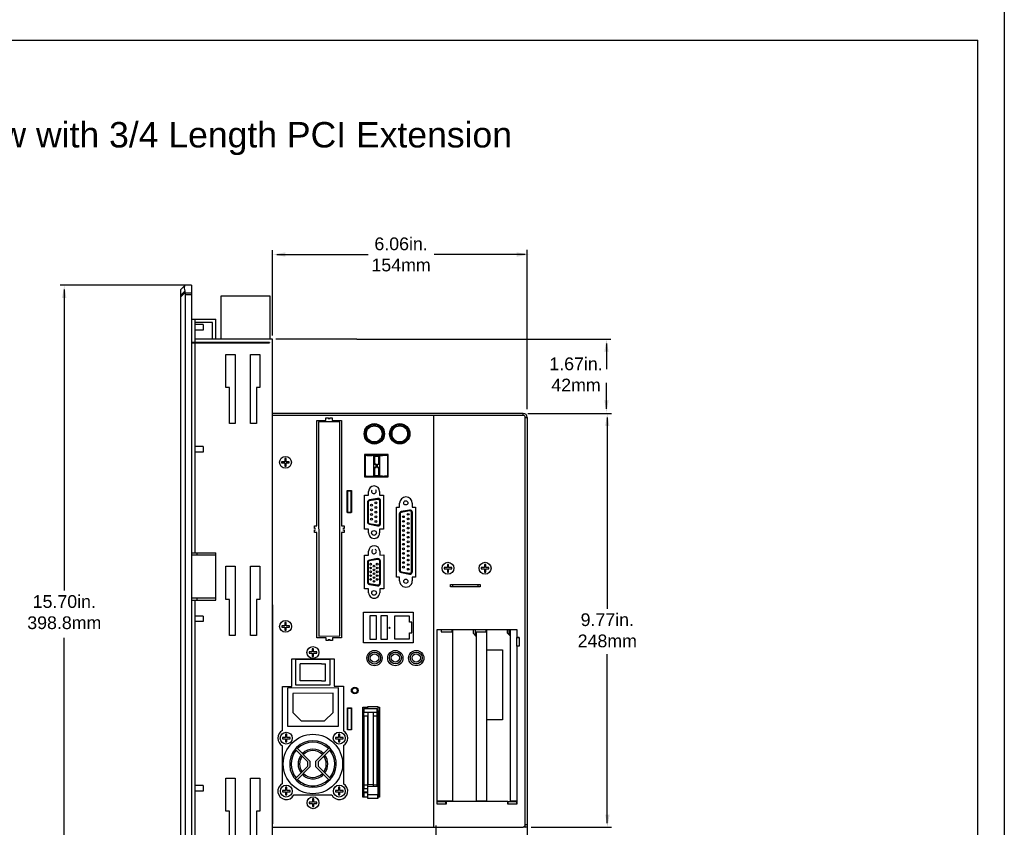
# Model space of a CAD drawing. Extents: x -21.2 to 49, y -81.1 to 9.3.
# Tile 15 of 27: x 25.8 to 49, y -71 to -51.9. Entities that reach past the tile are written whole.
import ezdxf

# ---------------------------------------------------------------- set-up
doc = ezdxf.new("R2010")
doc.units = 0
doc.header["$LTSCALE"] = 1.87
doc.header["$MEASUREMENT"] = 0
doc.layers.get('0').update_dxf_attribs({"linetype": 'CONTINUOUS'})
for name, color, linetype in [('dim', 5, 'CONTINUOUS'), ('prod', 6, 'CONTINUOUS'), ('UNIT', 7, 'CONTINUOUS')]:
    doc.layers.add(name, color=color, linetype=linetype)
doc.styles.add('Arial', font='ARIAL.TTF', dxfattribs={"height": 0.3})

msp = doc.modelspace()

# ---------------------------------------------------------------- linework, layer by layer
at = {"linetype": 'Continuous'}
for p in [(14.415, -52.381), (48.415, -80.42)]:
    msp.add_line(p, (48.415, -52.381), dxfattribs=at)
at = {"color": 7, "linetype": 'Continuous'}
for p, q in [((29.715, -58.163), (29.615, -58.263)), ((29.615, -58.289), (29.615, -58.263)), ((29.615, -58.309), (29.615, -58.289)), ((29.696, -58.205), (29.696, -58.233)), ((29.865, -58.163), (29.715, -58.163)), ((29.865, -58.163), (29.865, -73.903)), ((29.708, -58.302), (29.615, -58.395)), ((29.615, -73.803), (29.615, -58.309)), ((29.708, -58.342), (29.615, -58.435)), ((29.715, -58.35), (29.715, -73.716)), ((29.865, -58.35), (29.715, -58.35)), ((29.865, -58.39), (29.715, -58.39)), ((30.564, -59.433), (30.564, -58.413)), ((30.564, -58.413), (31.714, -58.413)), ((31.714, -58.413), (31.714, -59.423)), ((29.865, -58.961), (30.443, -58.961)), ((29.943, -58.961), (29.943, -59.511)), ((30.443, -59.433), (30.443, -58.961)), ((30.365, -59.039), (29.943, -59.039)), ((30.142, -59.088), (29.943, -59.088)), ((30.142, -59.219), (29.943, -59.219)), ((30.142, -59.088), (30.142, -59.219)), ((30.365, -59.433), (30.365, -59.039)), ((31.774, -59.433), (29.943, -59.433)), ((31.774, -72.633), (31.774, -59.433)), ((31.704, -59.511), (29.865, -59.511)), ((29.865, -59.521), (31.704, -59.521)), ((29.943, -59.521), (29.943, -64.473)), ((30.759, -59.521), (30.759, -59.511)), ((30.884, -59.521), (30.884, -59.511)), ((31.259, -59.521), (31.259, -59.511)), ((31.384, -59.511), (31.384, -59.521)), ((31.704, -59.511), (31.704, -59.521)), ((30.679, -60.573), (30.679, -59.793)), ((30.679, -59.793), (30.899, -59.793)), ((30.899, -59.793), (30.899, -61.423)), ((31.259, -61.423), (31.259, -59.793)), ((31.259, -59.793), (31.479, -59.793)), ((31.479, -59.793), (31.479, -60.573)), ((30.759, -60.573), (30.679, -60.573)), ((30.759, -61.423), (30.759, -60.573)), ((31.399, -60.573), (31.399, -61.423)), ((31.479, -60.573), (31.399, -60.573)), ((37.691, -61.233), (31.774, -61.233)), ((37.691, -61.233), (37.691, -61.185)), ((37.739, -70.941), (37.739, -61.281)), ((37.739, -61.281), (37.787, -61.281)), ((30.899, -61.423), (30.759, -61.423)), ((31.399, -61.423), (31.259, -61.423)), ((30.142, -61.968), (29.943, -61.968)), ((30.142, -61.968), (30.142, -62.099)), ((30.142, -62.099), (29.943, -62.099)), ((29.865, -64.473), (30.443, -64.473)), ((30.443, -64.533), (29.865, -64.533)), ((29.994, -64.473), (29.994, -64.533)), ((30.443, -65.593), (30.443, -64.473)), ((30.679, -65.573), (30.679, -64.793)), ((30.679, -64.793), (30.899, -64.793)), ((30.899, -64.793), (30.899, -66.423)), ((31.259, -66.423), (31.259, -64.793)), ((31.259, -64.793), (31.479, -64.793)), ((31.479, -64.793), (31.479, -65.573)), ((29.865, -65.533), (30.443, -65.533)), ((29.865, -65.593), (30.443, -65.593)), ((29.943, -65.593), (29.943, -72.545)), ((29.994, -65.533), (29.994, -65.593)), ((30.759, -65.573), (30.679, -65.573)), ((30.759, -66.423), (30.759, -65.573)), ((31.399, -65.573), (31.399, -66.423)), ((31.479, -65.573), (31.399, -65.573)), ((30.142, -65.968), (29.943, -65.968)), ((30.142, -66.099), (29.943, -66.099)), ((30.142, -65.968), (30.142, -66.099)), ((34.229, -65.961), (34.069, -65.961)), ((34.069, -65.961), (34.069, -66.511)), ((34.229, -66.511), (34.229, -65.961)), ((34.491, -65.961), (34.33, -65.961)), ((34.33, -65.961), (34.33, -66.511)), ((34.491, -66.511), (34.491, -65.961)), ((35.007, -65.968), (34.657, -65.968)), ((34.657, -65.968), (34.657, -66.505)), ((35.007, -66.109), (35.007, -65.968)), ((35.067, -66.109), (35.007, -66.109)), ((35.067, -66.364), (35.067, -66.109)), ((35.007, -66.364), (35.067, -66.364)), ((35.007, -66.505), (35.007, -66.364)), ((35.007, -66.364), (35.007, -66.364)), ((30.899, -66.423), (30.759, -66.423)), ((31.399, -66.423), (31.259, -66.423)), ((34.069, -66.511), (34.229, -66.511)), ((34.33, -66.511), (34.491, -66.511)), ((34.657, -66.505), (35.007, -66.505)), ((30.679, -69.793), (30.899, -69.793)), ((30.679, -70.573), (30.679, -69.793)), ((30.899, -69.793), (30.899, -71.423)), ((31.259, -69.793), (31.479, -69.793)), ((31.259, -71.423), (31.259, -69.793)), ((31.479, -69.793), (31.479, -70.573)), ((30.142, -69.968), (29.943, -69.968)), ((30.142, -70.099), (29.943, -70.099)), ((30.142, -69.968), (30.142, -70.099)), ((30.759, -70.573), (30.679, -70.573)), ((30.759, -71.423), (30.759, -70.573)), ((31.479, -70.573), (31.399, -70.573)), ((31.399, -70.573), (31.399, -71.423)), ((37.739, -70.881), (37.787, -70.881)), ((37.739, -70.941), (37.787, -70.941))]:
    msp.add_line(p, q, dxfattribs=at)
for points in [[(29.708, -58.169), (29.7, -58.183), (29.696, -58.205)], [(29.696, -58.233), (29.7, -58.266), (29.708, -58.302)], [(29.708, -58.302), (29.712, -58.318), (29.714, -58.334), (29.715, -58.35)], [(29.708, -58.342), (29.712, -58.358), (29.714, -58.374), (29.715, -58.39)]]:
    msp.add_lwpolyline(points, dxfattribs=at)
msp.add_circle((34.537, -66.245), 0.015, dxfattribs=at)
for centre, radius, start, end in [((31.704, -59.423), 0.01, 270, 0), ((37.691, -61.281), 0.048, 0, 90), ((37.736, -70.869), 0.075, 260, 270)]:
    msp.add_arc(centre, radius, start, end, dxfattribs=at)
at = {"layer": 'dim', "linetype": 'Continuous'}
for p, q in [((31.78, -59.346), (31.78, -57.337)), ((31.88, -57.437), (34.03, -57.437)), ((37.739, -57.437), (35.59, -57.437)), ((29.752, -58.163), (26.765, -58.163)), ((26.865, -58.263), (26.865, -65.36)), ((33.765, -59.433), (39.755, -59.433)), ((39.655, -59.533), (39.655, -60.146)), ((39.655, -61.076), (39.655, -60.463)), ((37.803, -61.185), (39.771, -61.185)), ((39.674, -61.285), (39.674, -65.795)), ((26.865, -73.797), (26.865, -66.478)), ((39.674, -70.851), (39.674, -66.863)), ((35.626, -70.908), (35.626, -74.642)), ((37.882, -70.951), (39.774, -70.951))]:
    msp.add_line(p, q, dxfattribs=at)
at = {"layer": 'dim'}
for p, q in [((37.786, -61.086), (37.786, -57.329)), ((33.765, -59.433), (31.852, -59.433)), ((37.787, -70.931), (37.787, -77.113))]:
    msp.add_line(p, q, dxfattribs=at)
at = {"layer": 'dim', "linetype": 'Continuous'}
for points in [[(32.08, -57.387), (32.08, -57.487), (31.78, -57.437)], [(37.539, -57.387), (37.539, -57.487), (37.839, -57.437)], [(26.815, -58.463), (26.915, -58.463), (26.865, -58.163)], [(39.605, -59.733), (39.705, -59.733), (39.655, -59.433)], [(39.605, -60.876), (39.705, -60.876), (39.655, -61.176)], [(39.624, -61.485), (39.724, -61.485), (39.674, -61.185)], [(39.628, -70.651), (39.728, -70.651), (39.678, -70.951)]]:
    msp.add_solid(points, dxfattribs=at)
at = {"layer": 'prod', "flags": 128}
msp.add_lwpolyline([(-21.163, 9.318), (49.039, 9.318), (49.039, -81.148), (-21.163, -81.148)], close=True, dxfattribs=at)
at = {"layer": 'UNIT', "linetype": 'Continuous'}
for p, q in [((37.691, -61.185), (31.774, -61.185)), ((33.037, -61.352), (33.037, -61.292)), ((33.037, -61.292), (33.097, -61.292)), ((33.097, -61.292), (33.097, -61.322)), ((33.127, -61.322), (33.127, -61.292)), ((33.127, -61.292), (33.187, -61.292)), ((33.187, -61.292), (33.187, -61.352)), ((35.574, -61.233), (35.574, -70.951)), ((37.787, -61.281), (37.787, -70.941)), ((32.824, -63.842), (32.822, -61.352)), ((32.822, -61.352), (33.037, -61.352)), ((33.362, -61.387), (32.862, -61.388)), ((32.862, -61.388), (32.866, -66.438)), ((33.187, -61.352), (33.402, -61.352)), ((33.366, -66.437), (33.362, -61.387)), ((33.402, -61.352), (33.404, -63.842)), ((33.944, -62.159), (33.944, -62.679)), ((34.507, -62.159), (33.944, -62.159)), ((34.508, -62.159), (33.945, -62.16)), ((33.945, -62.16), (33.945, -62.68)), ((33.964, -62.191), (33.964, -62.42)), ((33.964, -62.191), (33.964, -62.42)), ((33.975, -62.178), (33.977, -62.178)), ((33.978, -62.178), (33.975, -62.178)), ((34.488, -62.178), (33.977, -62.178)), ((33.981, -62.178), (33.978, -62.178)), ((33.98, -62.178), (33.984, -62.178)), ((33.984, -62.178), (33.981, -62.178)), ((34.027, -62.178), (34.006, -62.178)), ((34.006, -62.178), (34.124, -62.178)), ((34.124, -62.178), (34.103, -62.178)), ((34.17, -62.187), (34.17, -62.182)), ((34.17, -62.666), (34.17, -62.182)), ((34.17, -62.182), (34.17, -62.182)), ((34.17, -62.182), (34.303, -62.182)), ((34.17, -62.387), (34.17, -62.187)), ((34.17, -62.187), (34.185, -62.202)), ((34.271, -62.178), (34.174, -62.178)), ((34.174, -62.178), (34.183, -62.178)), ((34.185, -62.202), (34.185, -62.387)), ((34.288, -62.202), (34.185, -62.202)), ((34.262, -62.178), (34.271, -62.178)), ((34.288, -62.202), (34.303, -62.187)), ((34.288, -62.387), (34.288, -62.202)), ((34.303, -62.182), (34.303, -62.182)), ((34.303, -62.182), (34.303, -62.187)), ((34.303, -62.182), (34.303, -62.666)), ((34.303, -62.187), (34.303, -62.387)), ((34.309, -62.178), (34.309, -62.178)), ((34.309, -62.178), (34.372, -62.178)), ((34.372, -62.178), (34.309, -62.178)), ((34.5, -62.658), (34.5, -62.191)), ((34.5, -62.191), (34.5, -62.658)), ((34.5, -62.207), (34.5, -62.641)), ((34.5, -62.232), (34.5, -62.232)), ((34.5, -62.24), (34.5, -62.271)), ((34.507, -62.679), (34.507, -62.159)), ((34.508, -62.679), (34.508, -62.159)), ((32.068, -62.325), (31.993, -62.325)), ((31.993, -62.325), (31.993, -62.355)), ((31.993, -62.355), (32.068, -62.355)), ((32.098, -62.25), (32.068, -62.25)), ((32.068, -62.25), (32.068, -62.325)), ((32.068, -62.355), (32.068, -62.43)), ((32.068, -62.43), (32.098, -62.43)), ((32.098, -62.325), (32.098, -62.25)), ((32.173, -62.325), (32.098, -62.325)), ((32.098, -62.355), (32.173, -62.355)), ((32.098, -62.43), (32.098, -62.355)), ((32.173, -62.355), (32.173, -62.325)), ((33.964, -62.428), (33.964, -62.658)), ((33.964, -62.428), (33.964, -62.658)), ((34.219, -62.386), (34.17, -62.386)), ((34.17, -62.662), (34.17, -62.462)), ((34.17, -62.462), (34.219, -62.462)), ((34.185, -62.387), (34.219, -62.387)), ((34.185, -62.462), (34.185, -62.647)), ((34.219, -62.462), (34.185, -62.462)), ((34.219, -62.462), (34.219, -62.386)), ((34.219, -62.387), (34.219, -62.386)), ((34.219, -62.387), (34.219, -62.462)), ((34.219, -62.462), (34.219, -62.462)), ((34.254, -62.387), (34.254, -62.386)), ((34.254, -62.462), (34.254, -62.386)), ((34.254, -62.386), (34.303, -62.386)), ((34.254, -62.462), (34.254, -62.387)), ((34.254, -62.387), (34.288, -62.387)), ((34.254, -62.462), (34.254, -62.462)), ((34.288, -62.462), (34.254, -62.462)), ((34.254, -62.462), (34.303, -62.462)), ((34.303, -62.387), (34.288, -62.387)), ((34.288, -62.647), (34.288, -62.462)), ((34.288, -62.462), (34.303, -62.462)), ((34.303, -62.387), (34.303, -62.386)), ((34.303, -62.462), (34.303, -62.462)), ((34.303, -62.462), (34.303, -62.662)), ((33.944, -62.679), (34.507, -62.679)), ((33.945, -62.68), (34.508, -62.679)), ((33.964, -62.608), (33.964, -62.578)), ((33.977, -62.67), (33.975, -62.67)), ((33.975, -62.67), (33.978, -62.67)), ((33.977, -62.67), (34.488, -62.67)), ((33.978, -62.67), (33.983, -62.67)), ((33.984, -62.67), (33.98, -62.67)), ((33.984, -62.67), (33.984, -62.67)), ((34.185, -62.647), (34.17, -62.662)), ((34.17, -62.662), (34.17, -62.666)), ((34.17, -62.666), (34.17, -62.666)), ((34.17, -62.666), (34.303, -62.666)), ((34.303, -62.666), (34.17, -62.666)), ((34.174, -62.67), (34.271, -62.67)), ((34.183, -62.67), (34.174, -62.67)), ((34.185, -62.647), (34.288, -62.647)), ((34.303, -62.662), (34.288, -62.647)), ((34.303, -62.494), (34.303, -62.493)), ((34.303, -62.591), (34.303, -62.494)), ((34.303, -62.591), (34.303, -62.592)), ((34.303, -62.662), (34.303, -62.666)), ((34.303, -62.666), (34.303, -62.666)), ((34.309, -62.67), (34.309, -62.67)), ((34.372, -62.67), (34.309, -62.67)), ((34.309, -62.67), (34.372, -62.67)), ((34.472, -62.67), (34.417, -62.67)), ((34.472, -62.67), (34.472, -62.67)), ((34.488, -62.67), (34.472, -62.67)), ((34.5, -62.616), (34.5, -62.616)), ((33.539, -63.527), (33.538, -63.007)), ((33.538, -63.007), (33.638, -63.007)), ((33.543, -63.02), (33.544, -63.52)), ((33.633, -63.02), (33.543, -63.02)), ((33.634, -63.52), (33.633, -63.02)), ((33.638, -63.007), (33.639, -63.527)), ((33.949, -63.917), (33.949, -63.117)), ((33.949, -63.117), (34.044, -63.117)), ((34.044, -63.117), (34.044, -63.027)), ((34.304, -63.027), (34.304, -63.117)), ((34.304, -63.117), (34.399, -63.116)), ((34.399, -63.116), (34.399, -63.916)), ((34.016, -63.288), (34.016, -63.743)), ((34.036, -63.279), (34.036, -63.752)), ((34.26, -63.214), (34.06, -63.25)), ((34.256, -63.195), (34.065, -63.228)), ((34.307, -63.777), (34.307, -63.254)), ((34.327, -63.777), (34.327, -63.254)), ((34.7, -65.046), (34.699, -63.396)), ((34.699, -63.396), (34.774, -63.396)), ((34.774, -63.396), (34.774, -63.306)), ((35.074, -63.306), (35.074, -63.396)), ((35.074, -63.396), (35.149, -63.396)), ((35.149, -63.396), (35.15, -65.046)), ((33.639, -63.527), (33.539, -63.527)), ((33.544, -63.52), (33.634, -63.52)), ((33.546, -63.52), (33.546, -63.527)), ((34.766, -63.559), (34.767, -64.883)), ((34.786, -63.551), (34.787, -64.892)), ((35.01, -63.486), (34.811, -63.522)), ((35.006, -63.467), (34.815, -63.5)), ((35.058, -64.917), (35.057, -63.526)), ((35.078, -64.917), (35.077, -63.526)), ((32.764, -63.902), (32.764, -63.842)), ((32.764, -63.842), (32.824, -63.842)), ((33.404, -63.842), (33.464, -63.842)), ((33.464, -63.842), (33.464, -63.902)), ((34.061, -63.781), (34.26, -63.816)), ((34.066, -63.802), (34.257, -63.836)), ((32.794, -63.902), (32.764, -63.902)), ((32.764, -63.992), (32.764, -63.932)), ((32.764, -63.932), (32.794, -63.932)), ((32.824, -63.992), (32.764, -63.992)), ((32.826, -66.482), (32.824, -63.992)), ((33.404, -63.992), (33.406, -66.482)), ((33.464, -63.992), (33.404, -63.992)), ((33.464, -63.902), (33.434, -63.902)), ((33.434, -63.932), (33.464, -63.932)), ((33.464, -63.932), (33.464, -63.992)), ((34.044, -63.917), (33.949, -63.917)), ((34.044, -64.007), (34.044, -63.917)), ((34.399, -63.916), (34.304, -63.917)), ((34.304, -63.917), (34.304, -64.007)), ((33.95, -65.327), (33.95, -64.527)), ((33.95, -64.527), (34.045, -64.527)), ((34.045, -64.527), (34.045, -64.437)), ((34.305, -64.437), (34.305, -64.527)), ((34.305, -64.527), (34.4, -64.526)), ((34.4, -64.526), (34.4, -65.326)), ((34.015, -64.705), (34.015, -65.161)), ((34.035, -64.697), (34.035, -65.169)), ((34.259, -64.632), (34.06, -64.667)), ((34.255, -64.612), (34.064, -64.646)), ((34.306, -65.194), (34.306, -64.671)), ((34.326, -65.194), (34.326, -64.671)), ((34.812, -64.921), (35.011, -64.956)), ((34.817, -64.942), (35.008, -64.976)), ((34.06, -65.199), (34.259, -65.234)), ((34.065, -65.22), (34.256, -65.253)), ((34.775, -65.046), (34.7, -65.046)), ((34.775, -65.136), (34.775, -65.046)), ((35.15, -65.046), (35.075, -65.046)), ((35.075, -65.046), (35.075, -65.136)), ((35.979, -65.219), (36.673, -65.219)), ((35.979, -65.279), (35.979, -65.219)), ((36.029, -65.279), (36.029, -65.219)), ((36.622, -65.219), (36.622, -65.279)), ((36.673, -65.219), (36.673, -65.279)), ((34.045, -65.327), (33.95, -65.327)), ((34.045, -65.417), (34.045, -65.327)), ((34.4, -65.326), (34.305, -65.327)), ((34.305, -65.327), (34.305, -65.417)), ((36.673, -65.279), (35.979, -65.279)), ((31.776, -65.702), (31.78, -70.868)), ((35.574, -65.7), (35.574, -70.795)), ((33.926, -65.878), (35.096, -65.877)), ((33.926, -66.598), (33.926, -65.878)), ((33.926, -66.598), (33.926, -65.878)), ((33.926, -65.878), (35.096, -65.878)), ((35.096, -65.877), (35.096, -66.597)), ((35.096, -65.878), (35.096, -66.598)), ((32.101, -66.12), (32.071, -66.12)), ((32.071, -66.12), (32.071, -66.195)), ((32.101, -66.195), (32.101, -66.12)), ((34.069, -65.963), (34.07, -66.511)), ((34.23, -66.511), (34.229, -65.963)), ((34.229, -66.511), (34.229, -66.046)), ((34.33, -65.963), (34.331, -66.511)), ((34.491, -66.511), (34.491, -65.963)), ((34.491, -66.511), (34.491, -66.046)), ((35.007, -65.968), (34.657, -65.968)), ((34.657, -65.968), (34.657, -66.504)), ((35.007, -66.108), (35.007, -65.968)), ((35.067, -66.108), (35.007, -66.108)), ((35.067, -66.363), (35.067, -66.108)), ((32.071, -66.195), (31.996, -66.195)), ((31.996, -66.195), (31.996, -66.225)), ((31.996, -66.225), (32.071, -66.225)), ((32.071, -66.225), (32.071, -66.3)), ((32.071, -66.3), (32.101, -66.3)), ((32.176, -66.195), (32.101, -66.195)), ((32.101, -66.225), (32.176, -66.225)), ((32.101, -66.3), (32.101, -66.225)), ((32.176, -66.225), (32.176, -66.195)), ((35.007, -66.363), (35.067, -66.363)), ((35.007, -66.504), (35.007, -66.363)), ((35.067, -66.363), (35.067, -66.194)), ((35.664, -66.281), (37.539, -66.281)), ((35.664, -70.401), (35.664, -66.281)), ((35.758, -66.281), (35.758, -66.341)), ((35.758, -66.341), (36.008, -66.341)), ((36.008, -66.281), (36.008, -66.341)), ((36.021, -66.281), (36.021, -70.341)), ((36.511, -66.281), (36.511, -66.374)), ((36.511, -66.374), (36.583, -66.446)), ((36.558, -66.281), (36.558, -66.421)), ((36.558, -66.281), (36.558, -66.341)), ((36.558, -66.341), (36.808, -66.341)), ((36.561, -66.341), (36.561, -66.354)), ((36.583, -66.376), (36.561, -66.354)), ((36.574, -66.341), (36.574, -66.369)), ((36.574, -66.369), (36.583, -66.369)), ((36.583, -66.341), (36.583, -70.341)), ((36.808, -66.281), (36.808, -66.341)), ((36.821, -66.281), (36.821, -70.341)), ((37.311, -66.281), (37.311, -66.359)), ((37.311, -66.359), (37.383, -66.431)), ((37.324, -66.281), (37.324, -66.374)), ((37.324, -66.374), (37.383, -66.433)), ((37.371, -66.281), (37.371, -66.419)), ((37.374, -66.281), (37.374, -66.354)), ((37.383, -66.363), (37.374, -66.354)), ((37.383, -66.281), (37.383, -70.341)), ((37.539, -66.281), (37.539, -66.471)), ((33.041, -66.482), (32.826, -66.482)), ((32.866, -66.438), (33.366, -66.437)), ((33.041, -66.542), (33.041, -66.482)), ((33.101, -66.542), (33.041, -66.542)), ((33.101, -66.512), (33.101, -66.542)), ((33.131, -66.542), (33.131, -66.512)), ((33.191, -66.542), (33.131, -66.542)), ((33.406, -66.482), (33.191, -66.482)), ((33.191, -66.482), (33.191, -66.542)), ((35.096, -66.597), (33.926, -66.598)), ((35.096, -66.598), (33.926, -66.598)), ((34.07, -66.511), (34.23, -66.511)), ((34.331, -66.511), (34.491, -66.511)), ((34.657, -66.504), (35.007, -66.504)), ((37.539, -66.471), (37.599, -66.471)), ((37.539, -66.676), (37.539, -66.471)), ((37.599, -66.476), (37.539, -66.476)), ((37.599, -66.471), (37.599, -66.681)), ((32.715, -66.812), (32.64, -66.812)), ((32.64, -66.812), (32.64, -66.842)), ((32.64, -66.842), (32.715, -66.842)), ((32.745, -66.737), (32.715, -66.737)), ((32.715, -66.737), (32.715, -66.812)), ((32.715, -66.842), (32.715, -66.917)), ((32.745, -66.812), (32.745, -66.737)), ((32.82, -66.812), (32.745, -66.812)), ((32.745, -66.842), (32.82, -66.842)), ((32.745, -66.917), (32.745, -66.842)), ((32.82, -66.842), (32.82, -66.812)), ((36.821, -66.767), (37.201, -66.767)), ((37.201, -66.767), (37.201, -68.418)), ((37.599, -66.676), (37.539, -66.676)), ((37.599, -66.681), (37.539, -66.681)), ((37.539, -66.681), (37.539, -70.401)), ((32.231, -66.975), (33.231, -66.974)), ((32.231, -67.625), (32.231, -66.975)), ((32.319, -67.077), (32.318, -67.077)), ((33.139, -66.992), (32.319, -66.993)), ((32.319, -66.993), (32.32, -67.593)), ((32.43, -67.493), (32.429, -67.093)), ((32.715, -66.917), (32.745, -66.917)), ((33.03, -67.492), (33.029, -67.092)), ((33.14, -67.592), (33.139, -66.992)), ((33.231, -66.974), (33.231, -67.624)), ((32.012, -67.625), (32.231, -67.625)), ((32.013, -68.668), (32.012, -67.625)), ((32.13, -67.749), (32.128, -67.749)), ((33.33, -67.664), (32.13, -67.665)), ((32.13, -67.665), (32.131, -68.565)), ((33.205, -67.789), (32.255, -67.79)), ((32.255, -67.79), (32.255, -68.24)), ((32.32, -67.593), (33.14, -67.592)), ((33.205, -68.239), (33.205, -67.789)), ((33.231, -67.624), (33.45, -67.624)), ((33.331, -68.564), (33.33, -67.664)), ((33.45, -67.624), (33.451, -68.673)), ((32.255, -68.24), (32.456, -68.44)), ((33.006, -68.44), (33.205, -68.239)), ((33.543, -68.133), (33.643, -68.133)), ((33.543, -68.653), (33.543, -68.133)), ((33.548, -68.133), (33.548, -68.645)), ((33.638, -68.145), (33.548, -68.145)), ((33.638, -68.645), (33.638, -68.133)), ((33.638, -68.217), (33.641, -68.217)), ((33.643, -68.133), (33.643, -68.653)), ((33.908, -68.117), (34.019, -68.117)), ((33.91, -70.242), (33.908, -68.117)), ((33.908, -68.202), (33.928, -68.202)), ((33.926, -68.235), (34.237, -68.235)), ((33.926, -68.235), (33.926, -68.319)), ((33.928, -68.15), (34.239, -68.15)), ((33.928, -68.15), (33.928, -68.234)), ((33.928, -68.234), (34.239, -68.234)), ((33.928, -68.234), (33.928, -68.235)), ((34.017, -68.234), (34.017, -68.235)), ((34.269, -68.106), (34.019, -68.106)), ((34.019, -68.106), (34.019, -68.15)), ((34.158, -68.241), (34.023, -68.241)), ((34.023, -68.241), (34.025, -69.941)), ((34.16, -69.941), (34.158, -68.241)), ((34.237, -68.235), (34.237, -69.947)), ((34.239, -68.15), (34.24, -69.983)), ((34.27, -70.177), (34.269, -68.106)), ((34.269, -68.117), (34.298, -68.117)), ((34.269, -68.202), (34.296, -68.202)), ((34.296, -68.202), (34.296, -70.242)), ((34.298, -68.117), (34.3, -70.242)), ((32.456, -68.44), (33.006, -68.44)), ((33.926, -68.319), (34.023, -68.319)), ((33.928, -68.319), (33.929, -70.032)), ((34.021, -68.325), (34.021, -68.326)), ((34.023, -68.326), (34.021, -68.326)), ((34.021, -68.326), (34.021, -69.984)), ((34.158, -68.319), (34.237, -68.319)), ((37.201, -68.418), (36.821, -68.418)), ((32.131, -68.565), (33.331, -68.564)), ((33.643, -68.653), (33.543, -68.653)), ((33.548, -68.645), (33.638, -68.645)), ((33.636, -68.653), (33.636, -68.645)), ((32.086, -68.832), (32.011, -68.832)), ((32.011, -68.832), (32.011, -68.862)), ((32.011, -68.862), (32.086, -68.862)), ((32.116, -68.757), (32.086, -68.757)), ((32.086, -68.757), (32.086, -68.832)), ((32.086, -68.862), (32.086, -68.937)), ((32.086, -68.937), (32.116, -68.937)), ((32.116, -68.832), (32.116, -68.757)), ((32.191, -68.832), (32.116, -68.832)), ((32.116, -68.862), (32.191, -68.862)), ((32.116, -68.937), (32.116, -68.862)), ((32.191, -68.862), (32.191, -68.832)), ((33.336, -68.831), (33.261, -68.831)), ((33.261, -68.831), (33.261, -68.861)), ((33.261, -68.861), (33.336, -68.861)), ((33.366, -68.756), (33.336, -68.756)), ((33.336, -68.756), (33.336, -68.831)), ((33.336, -68.861), (33.336, -68.936)), ((33.336, -68.936), (33.366, -68.936)), ((33.366, -68.831), (33.366, -68.756)), ((33.441, -68.831), (33.366, -68.831)), ((33.366, -68.861), (33.441, -68.861)), ((33.366, -68.936), (33.366, -68.861)), ((33.441, -68.861), (33.441, -68.831)), ((32.014, -69.918), (32.014, -69.027)), ((32.342, -69.068), (32.308, -69.105)), ((32.308, -69.105), (32.611, -69.408)), ((32.661, -69.387), (32.342, -69.068)), ((33.12, -69.067), (32.801, -69.387)), ((32.851, -69.407), (33.154, -69.104)), ((33.154, -69.104), (33.12, -69.067)), ((33.451, -69.019), (33.452, -69.923)), ((34.269, -69.046), (34.296, -69.046)), ((34.269, -69.071), (34.296, -69.071)), ((34.269, -69.121), (34.296, -69.121)), ((34.269, -69.146), (34.296, -69.146)), ((34.27, -69.171), (34.296, -69.171)), ((32.611, -69.506), (32.611, -69.408)), ((32.661, -69.387), (32.661, -69.527)), ((32.801, -69.527), (32.801, -69.387)), ((32.851, -69.407), (32.851, -69.506)), ((34.27, -69.221), (34.296, -69.221)), ((34.27, -69.246), (34.296, -69.246)), ((34.27, -69.271), (34.296, -69.271)), ((34.27, -69.321), (34.296, -69.321)), ((34.27, -69.346), (34.296, -69.346)), ((32.611, -69.506), (32.309, -69.809)), ((32.343, -69.846), (32.661, -69.527)), ((32.801, -69.527), (33.121, -69.845)), ((33.154, -69.808), (32.851, -69.506)), ((32.309, -69.809), (32.343, -69.846)), ((33.121, -69.845), (33.154, -69.808)), ((32.087, -70.082), (32.012, -70.082)), ((32.012, -70.082), (32.012, -70.112)), ((32.012, -70.112), (32.087, -70.112)), ((32.117, -70.007), (32.087, -70.007)), ((32.087, -70.007), (32.087, -70.082)), ((32.087, -70.112), (32.087, -70.187)), ((32.117, -70.082), (32.117, -70.007)), ((32.192, -70.082), (32.117, -70.082)), ((32.117, -70.112), (32.192, -70.112)), ((32.117, -70.187), (32.117, -70.112)), ((32.192, -70.112), (32.192, -70.082)), ((33.337, -70.081), (33.262, -70.081)), ((33.262, -70.081), (33.262, -70.111)), ((33.262, -70.111), (33.337, -70.111)), ((33.367, -70.006), (33.337, -70.006)), ((33.337, -70.006), (33.337, -70.081)), ((33.337, -70.111), (33.337, -70.186)), ((33.367, -70.081), (33.367, -70.006)), ((33.442, -70.081), (33.367, -70.081)), ((33.367, -70.111), (33.442, -70.111)), ((33.367, -70.186), (33.367, -70.111)), ((33.442, -70.111), (33.442, -70.081)), ((33.926, -70.032), (34.02, -70.032)), ((33.926, -70.032), (33.926, -70.117)), ((33.926, -70.117), (34.017, -70.117)), ((33.929, -69.947), (34.021, -69.947)), ((33.929, -70.032), (34.02, -70.032)), ((33.929, -70.032), (33.929, -70.032)), ((33.929, -70.117), (33.929, -70.242)), ((33.929, -70.132), (34.017, -70.132)), ((33.946, -70.132), (33.946, -70.117)), ((33.949, -70.132), (33.949, -70.117)), ((34.017, -70.069), (34.02, -70.069)), ((34.017, -70.069), (34.017, -70.262)), ((34.02, -69.984), (34.26, -69.983)), ((34.02, -69.984), (34.02, -70.177)), ((34.025, -69.941), (34.16, -69.941)), ((34.156, -69.984), (34.156, -69.941)), ((34.156, -69.947), (34.24, -69.947)), ((34.16, -69.942), (34.16, -69.941)), ((34.26, -69.983), (34.26, -70.176)), ((34.27, -70.132), (34.296, -70.132)), ((31.774, -70.264), (31.776, -70.264)), ((32.087, -70.187), (32.117, -70.187)), ((32.281, -70.187), (33.173, -70.186)), ((32.718, -70.357), (32.643, -70.357)), ((32.643, -70.357), (32.643, -70.387)), ((32.748, -70.282), (32.718, -70.282)), ((32.718, -70.282), (32.718, -70.357)), ((32.748, -70.357), (32.748, -70.282)), ((32.823, -70.357), (32.748, -70.357)), ((32.823, -70.387), (32.823, -70.357)), ((33.337, -70.186), (33.367, -70.186)), ((34.017, -70.242), (33.91, -70.242)), ((34.017, -70.262), (34.257, -70.262)), ((34.02, -70.177), (34.26, -70.176)), ((34.257, -70.176), (34.257, -70.262)), ((34.257, -70.262), (34.267, -70.262)), ((34.26, -70.176), (34.26, -70.177)), ((34.26, -70.177), (34.27, -70.177)), ((34.267, -70.262), (34.267, -70.177)), ((34.3, -70.242), (34.267, -70.242)), ((34.27, -70.178), (34.27, -70.177)), ((36.021, -70.331), (35.664, -70.331)), ((35.664, -70.341), (35.874, -70.341)), ((35.664, -70.401), (35.664, -70.341)), ((35.864, -70.401), (35.864, -70.341)), ((37.329, -70.341), (35.874, -70.341)), ((35.874, -70.341), (35.874, -70.401)), ((36.821, -70.331), (36.583, -70.331)), ((37.329, -70.341), (37.539, -70.341)), ((37.329, -70.401), (37.329, -70.341)), ((37.339, -70.401), (37.339, -70.341)), ((37.539, -70.331), (37.383, -70.331)), ((37.539, -70.401), (37.539, -70.341)), ((31.776, -70.951), (31.776, -70.593)), ((32.643, -70.387), (32.718, -70.387)), ((32.718, -70.387), (32.718, -70.462)), ((32.718, -70.462), (32.748, -70.462)), ((32.748, -70.387), (32.823, -70.387)), ((32.748, -70.462), (32.748, -70.387)), ((35.874, -70.401), (35.664, -70.401)), ((37.539, -70.401), (37.329, -70.401)), ((37.539, -70.401), (37.539, -70.401)), ((31.774, -70.745), (31.776, -70.745)), ((31.776, -70.951), (35.526, -70.951)), ((35.574, -70.951), (37.691, -70.951))]:
    msp.add_line(p, q, dxfattribs=at)
at = {"layer": 'UNIT'}
for p, q in [((35.901, -64.748), (35.901, -64.823)), ((35.931, -64.748), (35.901, -64.748)), ((35.931, -64.823), (35.931, -64.748)), ((36.776, -64.748), (36.776, -64.823)), ((36.806, -64.748), (36.776, -64.748)), ((36.806, -64.823), (36.806, -64.748)), ((35.901, -64.823), (35.826, -64.823)), ((35.826, -64.823), (35.826, -64.853)), ((35.826, -64.853), (35.901, -64.853)), ((35.901, -64.853), (35.901, -64.928)), ((35.901, -64.928), (35.931, -64.928)), ((36.006, -64.823), (35.931, -64.823)), ((35.931, -64.928), (35.931, -64.853)), ((35.931, -64.853), (36.006, -64.853)), ((36.006, -64.853), (36.006, -64.823)), ((36.776, -64.823), (36.701, -64.823)), ((36.701, -64.823), (36.701, -64.853)), ((36.701, -64.853), (36.776, -64.853)), ((36.776, -64.853), (36.776, -64.928)), ((36.776, -64.928), (36.806, -64.928)), ((36.881, -64.823), (36.806, -64.823)), ((36.806, -64.928), (36.806, -64.853)), ((36.806, -64.853), (36.881, -64.853)), ((36.881, -64.853), (36.881, -64.823)), ((35.574, -70.795), (35.574, -70.951)), ((35.526, -70.951), (35.574, -70.951)), ((35.574, -70.943), (35.574, -70.95))]:
    msp.add_line(p, q, dxfattribs=at)
at = {"layer": 'UNIT', "linetype": 'Continuous'}
for points in [[(33.975, -62.178), (33.976, -62.178), (33.98, -62.178)], [(33.98, -62.67), (33.977, -62.67), (33.975, -62.67)], [(32.932, -67.092), (32.839, -67.093), (32.74, -67.093), (32.639, -67.093), (32.535, -67.093), (32.429, -67.093)], [(32.932, -67.092), (32.976, -67.092), (32.995, -67.092), (33.009, -67.092), (33.02, -67.092), (33.027, -67.092), (33.029, -67.092)], [(32.932, -67.492), (32.839, -67.493), (32.741, -67.493), (32.639, -67.493), (32.535, -67.493), (32.43, -67.493)], [(32.932, -67.492), (32.977, -67.492), (32.995, -67.492), (33.01, -67.492), (33.021, -67.492), (33.027, -67.492), (33.03, -67.492)], [(37.707, -70.94), (37.701, -70.944), (37.696, -70.949), (37.691, -70.951)]]:
    msp.add_lwpolyline(points, dxfattribs=at)
for centre, radius in [((34.179, -61.667), 0.24), ((34.179, -61.668), 0.24), ((34.178, -61.67), 0.215), ((34.178, -61.67), 0.19), ((34.779, -61.667), 0.24), ((34.779, -61.667), 0.24), ((34.778, -61.67), 0.215), ((34.778, -61.67), 0.19), ((32.083, -62.34), 0.14), ((32.083, -62.34), 0.14), ((32.083, -62.34), 0.14), ((34.112, -63.35), 0.021), ((34.217, -63.295), 0.0218), ((34.217, -63.405), 0.0218), ((34.921, -63.296), 0.05), ((34.112, -63.46), 0.021), ((34.112, -63.57), 0.021), ((34.217, -63.515), 0.0218), ((34.217, -63.625), 0.0218), ((34.865, -63.625), 0.0205), ((34.977, -63.567), 0.0205), ((34.113, -63.68), 0.021), ((34.217, -63.735), 0.0218), ((34.865, -63.733), 0.0205), ((34.865, -63.841), 0.0205), ((34.977, -63.675), 0.0205), ((34.977, -63.783), 0.0205), ((34.171, -64.007), 0.056), ((34.865, -63.949), 0.0205), ((34.865, -64.057), 0.0205), ((34.977, -63.891), 0.0205), ((34.977, -63.999), 0.0205), ((34.977, -64.107), 0.0205), ((34.865, -64.165), 0.0205), ((34.865, -64.273), 0.0205), ((34.977, -64.215), 0.0205), ((34.977, -64.323), 0.0205), ((34.866, -64.381), 0.0205), ((34.866, -64.489), 0.0205), ((34.978, -64.431), 0.0205), ((34.978, -64.539), 0.0205), ((34.092, -64.743), 0.0205), ((34.172, -64.788), 0.0205), ((34.248, -64.743), 0.0205), ((34.866, -64.597), 0.0205), ((34.866, -64.705), 0.0205), ((34.866, -64.813), 0.0205), ((34.978, -64.647), 0.0205), ((34.978, -64.755), 0.0205), ((34.092, -64.833), 0.0205), ((34.092, -64.923), 0.0205), ((34.092, -65.013), 0.0205), ((34.172, -64.878), 0.0205), ((34.172, -64.968), 0.0205), ((34.248, -64.833), 0.0205), ((34.248, -64.923), 0.0205), ((34.248, -65.013), 0.0205), ((34.978, -64.863), 0.0205), ((34.092, -65.103), 0.0205), ((34.172, -65.058), 0.0205), ((34.172, -65.148), 0.0205), ((34.248, -65.103), 0.0205), ((34.922, -65.146), 0.05), ((34.172, -65.422), 0.055), ((32.086, -66.21), 0.14), ((32.086, -66.21), 0.14), ((32.086, -66.21), 0.14), ((34.537, -66.244), 0.015), ((32.73, -66.827), 0.14), ((32.73, -66.827), 0.14), ((34.183, -66.958), 0.18), ((34.183, -66.957), 0.141), ((34.183, -66.957), 0.0986), ((34.675, -66.958), 0.18), ((34.675, -66.956), 0.141), ((34.675, -66.956), 0.0986), ((35.167, -66.957), 0.18), ((35.167, -66.956), 0.141), ((35.167, -66.956), 0.0986), ((33.717, -67.723), 0.08), ((33.717, -67.723), 0.06), ((32.101, -68.847), 0.14), ((32.101, -68.847), 0.14), ((33.351, -68.846), 0.14), ((33.351, -68.846), 0.14), ((32.731, -69.457), 0.7), ((32.102, -70.097), 0.14), ((32.102, -70.097), 0.14), ((33.352, -70.096), 0.14), ((33.352, -70.096), 0.14), ((32.733, -70.372), 0.14), ((32.733, -70.372), 0.14)]:
    msp.add_circle(centre, radius, dxfattribs=at)
at = {"layer": 'UNIT'}
for centre in [(35.916, -64.838), (36.791, -64.838)]:
    msp.add_circle(centre, 0.14, dxfattribs=at)
at = {"layer": 'UNIT', "linetype": 'Continuous'}
for centre, radius, start, end in [((37.691, -61.281), 0.096, 0, 90), ((34.178, -61.671), 0.215, 175.363, 9.2679), ((34.178, -61.671), 0.19, 155.2567, 29.5888), ((34.778, -61.67), 0.215, 175.5752, 9.1067), ((34.778, -61.67), 0.19, 155.5108, 29.2573), ((33.977, -62.191), 0.0126, 90, 180), ((33.977, -62.191), 0.0126, 90, 180), ((34.488, -62.191), 0.0126, 360, 90), ((34.488, -62.191), 0.0126, 360, 90), ((33.977, -62.658), 0.0126, 180, 270), ((33.977, -62.658), 0.0126, 180, 270), ((34.488, -62.658), 0.0126, 270, 360), ((34.488, -62.658), 0.0126, 270, 360), ((34.174, -63.027), 0.13, 0.0477, 180.0477), ((34.17, -63.023), 0.056, 148.6586, 37.4684), ((34.924, -63.306), 0.15, 0.0477, 180.0477), ((34.076, -63.288), 0.06, 100.0477, 180.0477), ((34.066, -63.279), 0.03, 100.0477, 180.0477), ((34.267, -63.254), 0.06, 0.0477, 100.0477), ((34.267, -63.254), 0.04, 0.0477, 100.0477), ((34.826, -63.559), 0.06, 100.0477, 180.0477), ((34.816, -63.551), 0.03, 100.0477, 180.0477), ((35.017, -63.526), 0.06, 0.0477, 100.0477), ((35.017, -63.526), 0.04, 0.0477, 100.0477), ((35.019, -63.611), 0.06, 360, 11.6328), ((34.076, -63.743), 0.06, 180.0477, 260.0477), ((34.066, -63.752), 0.03, 180.0477, 260.0477), ((34.267, -63.777), 0.06, 260.0477, 0.0477), ((34.267, -63.777), 0.04, 260.0477, 0.0477), ((34.174, -64.007), 0.13, 180.0477, 0.0477), ((34.175, -64.437), 0.13, 0.0477, 180.0477), ((34.173, -64.092), 0.056, 212.3606, 217.2896), ((34.173, -64.092), 0.056, 320.4744, 327.7346), ((34.172, -64.442), 0.055, 128.6856, 61.9086), ((34.075, -64.705), 0.06, 100.0477, 180.0477), ((34.065, -64.697), 0.03, 100.0477, 180.0477), ((34.266, -64.671), 0.06, 0.0477, 100.0477), ((34.266, -64.671), 0.04, 0.0477, 100.0477), ((34.267, -64.756), 0.06, 360, 6.1509), ((34.827, -64.883), 0.06, 180.0477, 260.0477), ((34.817, -64.891), 0.03, 180.0477, 260.0477), ((35.018, -64.917), 0.06, 260.0477, 0.0477), ((35.018, -64.917), 0.04, 260.0477, 0.0477), ((34.075, -65.161), 0.06, 180.0477, 260.0477), ((34.065, -65.169), 0.03, 180.0477, 260.0477), ((34.266, -65.194), 0.06, 260.0477, 0.0477), ((34.266, -65.194), 0.04, 260.0477, 0.0477), ((34.925, -65.136), 0.15, 180.0477, 0.0477), ((34.175, -65.417), 0.13, 180.0477, 0.0477), ((32.101, -68.847), 0.2, 115.9922, 244.1032), ((33.351, -68.846), 0.2, 300.0477, 60.0477), ((32.731, -69.457), 0.55, 45.0477, 135.0477), ((32.731, -69.457), 0.515, 45.0477, 135.0477), ((32.731, -69.457), 0.55, 140.2636, 39.8318), ((32.731, -69.457), 0.515, 140.6192, 219.4762), ((32.731, -69.457), 0.55, 135.2073, 140.1043), ((32.731, -69.457), 0.35, 45.0477, 135.0477), ((32.731, -69.457), 0.315, 45.0477, 135.0477), ((32.731, -69.457), 0.55, 39.9915, 44.8878), ((32.731, -69.457), 0.515, 320.6192, 39.4762), ((32.731, -69.457), 0.35, 143.2609, 216.8345), ((32.731, -69.457), 0.315, 144.1809, 215.9145), ((32.731, -69.457), 0.315, 324.1809, 35.9145), ((32.731, -69.457), 0.35, 323.2609, 36.8345), ((32.731, -69.457), 0.515, 225.0477, 315.0477), ((32.731, -69.457), 0.35, 225.0477, 315.0477), ((32.731, -69.457), 0.315, 225.0477, 315.0477), ((32.102, -70.097), 0.2, 115.9922, 333.304), ((33.352, -70.096), 0.2, 206.7914, 60.0477), ((37.671, -70.883), 0.068, 302.4816, 340.7495)]:
    msp.add_arc(centre, radius, start, end, dxfattribs=at)

# ---------------------------------------------------------------- texts
at = {"layer": 'dim', "insert": (16.306, -54.312), "char_height": 0.6, "attachment_point": 1}
msp.add_mtext('{\\fArial|b0|i0|c0|p34;HPC HPX 17"  Right View with 3/4 Length PCI Extension}', dxfattribs=at)
at = {"layer": 'dim', "linetype": 'Continuous', "char_height": 0.3, "attachment_point": 5, "style": 'Arial'}
for s, insert in [('6.06in.\\P154mm', (34.81, -57.437)), ('1.67in.\\P42mm', (38.936, -60.266)), ('9.77in.\\P248mm', (39.674, -66.305))]:
    msp.add_mtext(s, dxfattribs=dict(at, insert=insert))
at = {"layer": 'dim', "insert": (26.866, -65.876), "char_height": 0.3, "attachment_point": 5, "style": 'Arial'}
msp.add_mtext('15.70in.\\P398.8mm', dxfattribs=at)

doc.saveas('drawing.dxf')
